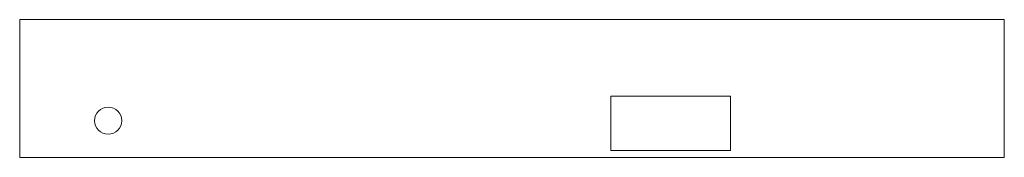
# Model space of a CAD drawing. Header units: millimetres. Extents: x -361 to 362, y -101 to 0.
import ezdxf

# ---------------------------------------------------------------- set-up
doc = ezdxf.new("R2010")
doc.units = ezdxf.units.MM

# ---------------------------------------------------------------- blocks, each defined once
blk = doc.blocks.new('RSen_56_ME_FB_convector - hybrid - fresh air intake_jaga - clcm_01007218_bbn - wood natural color_jaga_clima canal hybrid_lxhxd 723x101_4x180_4 mm-283921-bottom')
at = {"lineweight": 18}
for p, q in [((160.5, -56.4), (72.5, -56.4)), ((72.5, -56.4), (72.5, -96.4)), ((160.5, -96.4), (160.5, -56.4)), ((72.5, -96.4), (160.5, -96.4))]:
    blk.add_line(p, q, dxfattribs=at)
for start, end in [(0, 180), (180, 360)]:
    blk.add_arc((-296.5, -74.4), 10, start, end, dxfattribs=at)
blk = doc.blocks.new('RSen_56_ME_FB_SOg - wood - clima canal - SH_jaga - standard-286464-bottom')
at = {"lineweight": 18}
for p, q in [((-361.5, -101.4), (-361.5, 0)), ((361.5, 0), (-361.5, 0)), ((361.5, -101.4), (361.5, 0)), ((361.5, -101.4), (-361.5, -101.4))]:
    blk.add_line(p, q, dxfattribs=at)

msp = doc.modelspace()

# ---------------------------------------------------------------- block references
at = {"lineweight": 18}
for name in ['RSen_56_ME_FB_SOg - wood - clima canal - SH_jaga - standard-286464-bottom', 'RSen_56_ME_FB_convector - hybrid - fresh air intake_jaga - clcm_01007218_bbn - wood natural color_jaga_clima canal hybrid_lxhxd 723x101_4x180_4 mm-283921-bottom']:
    msp.add_blockref(name, (0, 0), dxfattribs=at)

doc.saveas('drawing.dxf')
